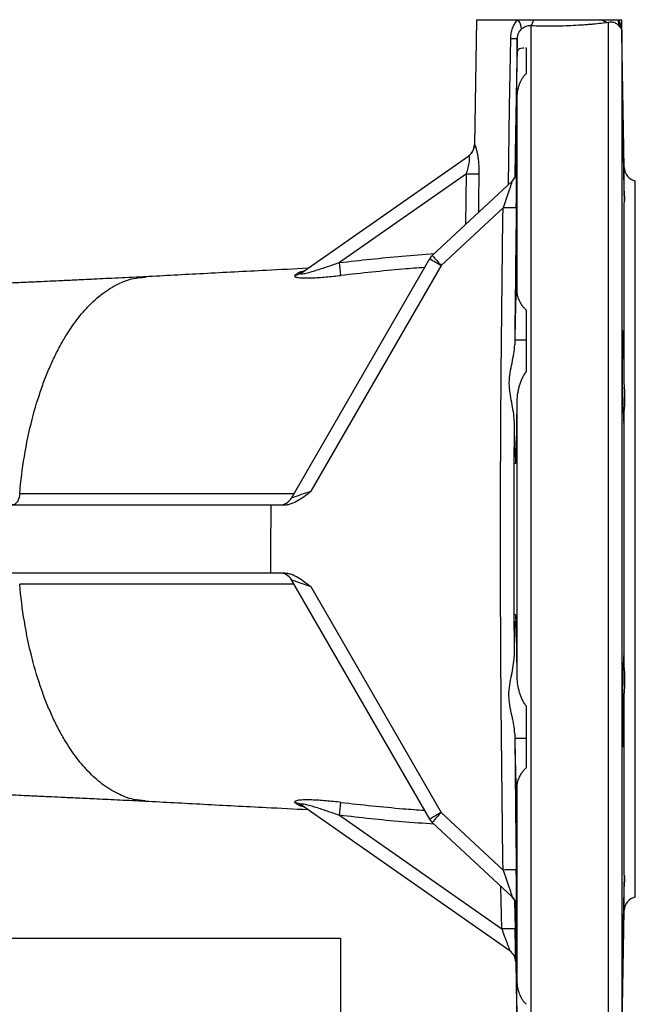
# Model space of a CAD drawing. Header units: millimetres. Extents: x 2169 to 3639, y 1062 to 4821.
# Tile 7 of 13: x 3367 to 3639, y 1353 to 1787. Entities that reach past the tile are written whole.
import ezdxf

# ---------------------------------------------------------------- set-up
doc = ezdxf.new("R2010")
doc.units = ezdxf.units.MM
doc.header["$LTSCALE"] = 2

msp = doc.modelspace()

# ---------------------------------------------------------------- linework, layer by layer
at = {"color": 7, "linetype": 'Continuous', "lineweight": 25}
for p, q in [((3568.62, 1786.98), (3567.66, 1731.77)), ((3568.62, 1786.98), (3586.8, 1786.98)), ((3586.8, 1786.98), (3593.63, 1786.98)), ((3593.63, 1786.98), (3624.03, 1786.98)), ((3624.03, 1786.98), (3631.16, 1786.98)), ((3631.16, 1786.98), (3632.62, 1786.98)), ((3632.72, 1781.09), (3632.62, 1786.98)), ((3633.76, 1721.77), (3632.72, 1781.09)), ((3586.52, 1772.58), (3586.52, 1778.72)), ((3590.62, 1774.44), (3590.16, 1774.43)), ((3590.62, 1763.23), (3590.62, 1774.44)), ((3586.52, 1666.58), (3586.52, 1752.88)), ((3491.49, 1675.37), (3565.16, 1726.96)), ((3564.12, 1719.03), (3508.21, 1679.88)), ((3549.1, 1682.99), (3584.3, 1715.82)), ((3585.5, 1718.56), (3585.48, 1717.51)), ((3585.5, 1718.56), (3585.9, 1718.56)), ((3638.62, 1399.98), (3638.62, 1715.98)), ((3580.28, 1704.01), (3553.04, 1678.61)), ((3633.76, 1706.29), (3633.79, 1706.37)), ((3633.76, 1627.49), (3633.76, 1706.29)), ((3487.01, 1575.98), (3547.99, 1681.61)), ((3553.04, 1678.61), (3495.52, 1578.98)), ((3590.62, 1631.79), (3590.62, 1658.85)), ((3585.5, 1645.8), (3590.62, 1645.8)), ((3632.98, 1644.58), (3633.4, 1644.58)), ((3586.52, 1496.96), (3586.52, 1619.01)), ((3633.76, 1502.26), (3633.76, 1613.71)), ((3585.5, 1594.37), (3586.04, 1594.37)), ((3276.33, 1572.98), (3477.89, 1572.98)), ((3477.89, 1572.98), (3483.53, 1572.98)), ((3213.32, 1542.98), (3477.74, 1542.98)), ((3477.74, 1542.98), (3483.53, 1542.98)), ((3547.99, 1434.36), (3487.01, 1539.98)), ((3495.53, 1536.98), (3553.04, 1437.37)), ((3585.5, 1521.6), (3586.04, 1521.6)), ((3633.76, 1409.68), (3633.76, 1488.48)), ((3590.62, 1457.12), (3590.62, 1484.18)), ((3585.5, 1470.17), (3590.62, 1470.17)), ((3632.98, 1471.39), (3633.4, 1471.39)), ((3586.52, 1363.09), (3586.52, 1449.39)), ((3583.32, 1376.29), (3491.49, 1440.6)), ((3553.04, 1437.37), (3580.28, 1411.97)), ((3508.21, 1436.09), (3579.7, 1386.03)), ((3584.31, 1400.14), (3549.1, 1432.98)), ((3633.79, 1409.63), (3633.76, 1409.68)), ((3585.48, 1398.45), (3585.5, 1397.41)), ((3585.5, 1397.41), (3585.9, 1397.41)), ((3632.72, 1334.88), (3633.76, 1394.2)), ((2168.62, 1381.98), (3508.62, 1381.98)), ((3508.62, 1381.98), (3508.62, 1341.98)), ((3585.88, 1371.48), (3586.52, 1334.88))]:
    msp.add_line(p, q, dxfattribs=at)
at = {"color": 8, "linetype": 'Continuous', "lineweight": 25}
for p, q in [((3626.73, 1328.98), (3626.73, 1785.75)), ((3592.52, 1784.25), (3592.52, 1328.98)), ((3632.72, 1781.09), (3632.72, 1334.88)), ((3586.52, 1778.72), (3585.47, 1717.48)), ((3633.76, 1712), (3633.76, 1721.77)), ((3563.83, 1696.73), (3564.12, 1719.03)), ((3633.76, 1394.2), (3633.76, 1403.97)), ((3585.42, 1398.54), (3585.64, 1386.05)), ((3586.09, 1396.43), (3586.12, 1395.93)), ((3585.88, 1371.48), (3585.88, 1371.48))]:
    msp.add_line(p, q, dxfattribs=at)
at = {"color": 8, "linetype": 'Continuous', "lineweight": 25, "flags": 128}
for points in [[(3582.66, 1714.29), (3583.2, 1748.4), (3583.68, 1778.72)], [(3569.66, 1719.01), (3569.49, 1707.02), (3569.43, 1701.95)], [(3488.17, 1537.98), (3484.43, 1537.98), (3461.85, 1537.99), (3439.59, 1537.99), (3421.01, 1538), (3402.76, 1538), (3384.77, 1538.01), (3367.15, 1538.02), (3367.15, 1538.02), (3367.15, 1538.02)], [(3579.7, 1386.03), (3579.37, 1404.62), (3579.37, 1404.75)]]:
    msp.add_lwpolyline(points, dxfattribs=at)
at = {"color": 7, "linetype": 'Continuous', "lineweight": 25, "flags": 128}
for points in [[(3586.13, 1703.94), (3586.01, 1703.94), (3585.67, 1703.94), (3585.12, 1703.95), (3584.4, 1703.96), (3583.52, 1703.97), (3582.51, 1703.98), (3581.42, 1703.99), (3580.28, 1704.01)], [(3586.13, 1412.05), (3586.01, 1412.05), (3585.67, 1412.04), (3585.13, 1412.03), (3584.4, 1412.02), (3583.52, 1412.01), (3582.51, 1412), (3581.42, 1411.98), (3580.28, 1411.97)]]:
    msp.add_lwpolyline(points, dxfattribs=at)
at = {"color": 7, "linetype": 'Continuous', "lineweight": 25}
for centre, radius, start, end in [((3583.09, 1783.21), 5.29, 355.6287, 45.4711), ((3588.95, 1787.29), 4.69, 319.5509, 356.2154), ((3627.16, 1790.27), 4.53, 226.3895, 264.5135), ((3635.97, 1786.38), 4.84, 172.8362, 210.7945), ((3585.08, 1832.32), 53.61, 268.506, 271.5389), ((3561.66, 1731.83), 6, 305, 359.3466), ((3561.72, 1731.85), 5.98, 305.0183, 359.1443), ((3639.76, 1721.88), 6, 181, 259.0726), ((3567.59, 1922.25), 203.24, 269.0235, 270.5846), ((3580.12, 1720.13), 6, 313.0001, 332.6513), ((3580.21, 1720.21), 6, 313.0001, 336.7188), ((3553.19, 1678.61), 6, 133, 150), ((3614.87, 1788.6), 126.17, 237.991, 240.6567), ((3613.64, 1737.11), 84.23, 219.9793, 223.9908), ((3489.7, 1680.76), 5.44, 273.1046, 304.9011), ((3222.7, 1645.2), 287.6, 5.7852, 6.9267), ((3488.52, 1679.63), 5.19, 272.3489, 304.8457), ((4020.26, 1633.51), 387.45, 177.5843, 183.1717), ((3481.82, 1578.98), 6, 270, 330), ((3481.82, 1536.98), 6, 30, 90), ((3222.7, 1470.77), 287.6, 353.0733, 354.2148), ((3488.52, 1436.34), 5.19, 55.1543, 87.6511), ((3489.7, 1435.21), 5.44, 55.0989, 86.8954), ((3607.5, 1340.15), 111.43, 119.2553, 122.2765), ((3609.73, 1382.51), 78.88, 135.9398, 140.2292), ((3553.19, 1437.36), 6, 210, 227), ((3580.12, 1395.84), 6, 25.9403, 46.9999), ((3580.21, 1395.76), 6, 26.0555, 46.9999), ((3639.76, 1394.09), 6, 100.9274, 179), ((3583, 1280.89), 105.19, 88.5617, 91.797), ((3579.88, 1371.38), 6, 0.9999, 55)]:
    msp.add_arc(centre, radius, start, end, dxfattribs=at)
at = {"color": 8, "linetype": 'Continuous', "lineweight": 25}
for centre, start, end in [((3580.12, 1720.13), 332.6515, 359.1973), ((3580.21, 1720.21), 336.7189, 359.2171), ((3580.12, 1395.84), 0.8027, 25.9401), ((3580.21, 1395.76), 0.7822, 26.0554)]:
    msp.add_arc(centre, 6, start, end, dxfattribs=at)
at = {"color": 7, "linetype": 'Continuous', "lineweight": 25}
for centre, major_axis, ratio, start_param, end_param in [((3495.67, 1578.98), (8.66, 3), 0.004948, 1.586863, 3.135878), ((3539.36, -439618.02), (9.85, 448348.39), 0.000892, 0.178922, 0.179298), ((3495.67, 1536.98), (8.66, -3), 0.005611, 3.148072, 4.697979)]:
    msp.add_ellipse(centre, major_axis=major_axis, ratio=ratio, start_param=start_param, end_param=end_param, dxfattribs=at)
for points, knots in [([(3583.68, 1778.72), (3583.69, 1779.5), (3583.77, 1780.27), (3584.04, 1781.78), (3584.24, 1782.51), (3584.76, 1783.91), (3585.09, 1784.6), (3585.86, 1785.87), (3586.3, 1786.45), (3586.8, 1786.98)], [0, 0, 0, 0, 0.25, 0.25, 0.5, 0.5, 0.75, 0.75, 1, 1, 1, 1]), ([(3626.73, 1785.75), (3624.77, 1785.49), (3622.49, 1785.22), (3619.22, 1784.92), (3618.55, 1784.86), (3617.18, 1784.75), (3616.48, 1784.69), (3614.36, 1784.54), (3612.9, 1784.45), (3609.88, 1784.3), (3608.32, 1784.23), (3605.19, 1784.14), (3603.61, 1784.12), (3601.24, 1784.1), (3600.44, 1784.1), (3598.84, 1784.11), (3598.04, 1784.12), (3595.65, 1784.15), (3594.08, 1784.2), (3592.52, 1784.25)], [0, 0, 0, 0, 0.25, 0.25, 0.3125, 0.3125, 0.375, 0.375, 0.5, 0.5, 0.625, 0.625, 0.75, 0.75, 0.8125, 0.8125, 0.875, 0.875, 1, 1, 1, 1]), ([(3631.81, 1783.9), (3631.62, 1784.14), (3631.37, 1784.42), (3630.85, 1784.86), (3630.65, 1785.01), (3630.2, 1785.29), (3629.94, 1785.42), (3629.41, 1785.65), (3629.14, 1785.74), (3628.59, 1785.86), (3628.32, 1785.9), (3627.57, 1785.93), (3627.14, 1785.87), (3626.73, 1785.75)], [0, 0, 0, 0, 0.25, 0.25, 0.375, 0.375, 0.5, 0.5, 0.625, 0.625, 0.75, 0.75, 1, 1, 1, 1]), ([(3631.16, 1786.98), (3631.68, 1786.1), (3632.06, 1785.16), (3632.44, 1783.67), (3632.54, 1783.17), (3632.64, 1782.4), (3632.67, 1782.14), (3632.71, 1781.62), (3632.72, 1781.35), (3632.72, 1781.09)], [0, 0, 0, 0, 0.5, 0.5, 0.75, 0.75, 0.875, 0.875, 1, 1, 1, 1]), ([(3588.36, 1782.81), (3588.1, 1782.58), (3587.85, 1782.33), (3587.41, 1781.75), (3587.21, 1781.42), (3586.88, 1780.72), (3586.75, 1780.34), (3586.57, 1779.54), (3586.53, 1779.13), (3586.52, 1778.72)], [0, 0, 0, 0, 0.25, 0.25, 0.5, 0.5, 0.75, 0.75, 1, 1, 1, 1]), ([(3592.52, 1784.25), (3592.16, 1784.28), (3591.79, 1784.27), (3591.03, 1784.17), (3590.65, 1784.07), (3589.93, 1783.81), (3589.58, 1783.64), (3588.92, 1783.25), (3588.63, 1783.04), (3588.36, 1782.81)], [0, 0, 0, 0, 0.25, 0.25, 0.5, 0.5, 0.75, 0.75, 1, 1, 1, 1]), ([(3631.81, 1783.9), (3632.11, 1783.5), (3632.34, 1783.06), (3632.56, 1782.35), (3632.62, 1782.11), (3632.7, 1781.61), (3632.72, 1781.35), (3632.72, 1781.09)], [0, 0, 0, 0, 0.5, 0.5, 0.75, 0.75, 1, 1, 1, 1]), ([(3586.52, 1772.58), (3586.49, 1771.74), (3586.46, 1770.63), (3586.41, 1768.57), (3586.39, 1767.82), (3586.36, 1766.18), (3586.34, 1765.31), (3586.28, 1762.55), (3586.24, 1760.5), (3586.17, 1757.12), (3586.15, 1755.95), (3586.1, 1753.55), (3586.08, 1752.32), (3586.03, 1749.79), (3586.01, 1748.5), (3585.96, 1745.85), (3585.93, 1744.48), (3585.86, 1740.4), (3585.81, 1737.64), (3585.74, 1733.46), (3585.72, 1732.05), (3585.67, 1729.26), (3585.65, 1727.89), (3585.6, 1725.17), (3585.58, 1723.82), (3585.55, 1721.83), (3585.54, 1721.17), (3585.52, 1719.85), (3585.51, 1719.2), (3585.5, 1718.56)], [0, 0, 0, 0, 0.125, 0.125, 0.1875, 0.1875, 0.25, 0.25, 0.375, 0.375, 0.4375, 0.4375, 0.5, 0.5, 0.5625, 0.5625, 0.625, 0.625, 0.75, 0.75, 0.8125, 0.8125, 0.875, 0.875, 0.9375, 0.9375, 0.96875, 0.96875, 1, 1, 1, 1]), ([(3589.46, 1774.41), (3589.3, 1774.41), (3587.86, 1774.39), (3586.89, 1773.9), (3586.62, 1772.93), (3586.52, 1772.58)], [0, 0, 0, 0, 0.077235, 0.672079, 1, 1, 1, 1]), ([(3586.52, 1752.88), (3586.53, 1753.91), (3586.64, 1754.9), (3586.92, 1756.33), (3587.03, 1756.8), (3587.28, 1757.73), (3587.43, 1758.18), (3587.93, 1759.5), (3588.32, 1760.33), (3589.04, 1761.51), (3589.31, 1761.89), (3589.9, 1762.6), (3590.23, 1762.93), (3590.62, 1763.23)], [0, 0, 0, 0, 0.25, 0.25, 0.375, 0.375, 0.5, 0.5, 0.75, 0.75, 0.875, 0.875, 1, 1, 1, 1]), ([(3586.03, 1719.31), (3586.04, 1719.78), (3586.09, 1722.27), (3586.17, 1727.21), (3586.28, 1733.92), (3586.37, 1740.58), (3586.45, 1747), (3586.5, 1750.92), (3586.52, 1752.88)], [0, 0, 0, 0, 0.0445529, 0.2389273, 0.4332982, 0.6276689, 0.8138345, 1, 1, 1, 1]), ([(3632.98, 1753.41), (3632.98, 1753.42), (3632.96, 1753.78), (3632.95, 1752.49), (3632.96, 1749.48), (3633.01, 1744.53), (3633.08, 1738.5), (3633.18, 1732.02), (3633.29, 1725.84), (3633.36, 1722.63), (3633.4, 1721.08)], [0, 0, 0, 0, 0.00446, 0.147934, 0.291395, 0.434855, 0.578324, 0.72181, 0.865314, 1, 1, 1, 1]), ([(3633.4, 1734.54), (3633.37, 1735.98), (3633.31, 1739.54), (3633.21, 1744.91), (3633.11, 1749.59), (3633.04, 1752.3), (3633.02, 1752.64), (3633.01, 1752.71)], [0, 0, 0, 0, 0.170652, 0.424039, 0.677432, 0.930806, 1, 1, 1, 1]), ([(3633.76, 1712), (3633.75, 1712.75), (3633.74, 1713.55), (3633.72, 1715.25), (3633.71, 1716.14), (3633.68, 1718.02), (3633.67, 1718.99), (3633.64, 1720.95), (3633.62, 1721.96), (3633.59, 1724.01), (3633.57, 1725.03), (3633.54, 1727.04), (3633.52, 1728.05), (3633.47, 1731.02), (3633.43, 1732.85), (3633.4, 1734.54)], [0, 0, 0, 0, 0.125, 0.125, 0.25, 0.25, 0.375, 0.375, 0.5, 0.5, 0.625, 0.625, 0.75, 0.75, 1, 1, 1, 1]), ([(3567.71, 1731.77), (3567.75, 1731.8), (3567.82, 1731.73), (3568, 1731.38), (3568.11, 1731.11), (3568.35, 1730.39), (3568.48, 1729.93), (3568.74, 1728.91), (3568.86, 1728.34), (3569.04, 1727.4), (3569.1, 1727.07), (3569.2, 1726.4), (3569.25, 1726.06), (3569.39, 1725.02), (3569.46, 1724.3), (3569.64, 1722.07), (3569.68, 1720.56), (3569.66, 1719.01)], [0, 0, 0, 0, 0.125, 0.125, 0.25, 0.25, 0.375, 0.375, 0.5, 0.5, 0.5625, 0.5625, 0.625, 0.625, 0.75, 0.75, 1, 1, 1, 1]), ([(3564.12, 1719.03), (3564.45, 1719.93), (3564.74, 1720.83), (3565.09, 1722.18), (3565.19, 1722.63), (3565.35, 1723.5), (3565.41, 1723.93), (3565.49, 1724.75), (3565.51, 1725.13), (3565.5, 1725.81), (3565.48, 1726.12), (3565.41, 1726.58), (3565.36, 1726.75), (3565.26, 1726.96), (3565.21, 1726.99), (3565.16, 1726.96)], [0, 0, 0, 0, 0.25, 0.25, 0.375, 0.375, 0.5, 0.5, 0.625, 0.625, 0.75, 0.75, 0.875, 0.875, 1, 1, 1, 1]), ([(3586.12, 1720.04), (3586.14, 1720.06), (3586.16, 1720.08), (3586.19, 1720.1), (3586.19, 1720.11), (3586.2, 1720.12), (3586.21, 1720.13)], [0, 0, 0, 0, 0.003, 0.003, 0.003, 0.004117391, 0.004117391, 0.004117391, 0.004117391]), ([(3586.13, 1703.94), (3586.15, 1705.79), (3586.17, 1707.62), (3586.2, 1710.32), (3586.21, 1711.19), (3586.22, 1712.89), (3586.23, 1713.71), (3586.24, 1714.89), (3586.24, 1715.28), (3586.24, 1716.01), (3586.24, 1716.37), (3586.24, 1717.04), (3586.25, 1717.36), (3586.25, 1717.97), (3586.25, 1718.25), (3586.24, 1718.77), (3586.24, 1719), (3586.24, 1719.4), (3586.24, 1719.58), (3586.23, 1720), (3586.22, 1720.14), (3586.21, 1720.13)], [0, 0, 0, 0, 0.25, 0.25, 0.375, 0.375, 0.5, 0.5, 0.5625, 0.5625, 0.625, 0.625, 0.6875, 0.6875, 0.75, 0.75, 0.8125, 0.8125, 0.875, 0.875, 1, 1, 1, 1]), ([(3633.4, 1721.08), (3633.43, 1719.06), (3633.47, 1717.15), (3633.54, 1713.58), (3633.57, 1712.01), (3633.62, 1710), (3633.64, 1709.4), (3633.67, 1708.35), (3633.68, 1707.9), (3633.72, 1706.77), (3633.74, 1706.36), (3633.76, 1706.29)], [0, 0, 0, 0, 0.25, 0.25, 0.5, 0.5, 0.625, 0.625, 0.75, 0.75, 1, 1, 1, 1]), ([(3584.3, 1715.82), (3584.31, 1715.83), (3584.31, 1715.79), (3584.26, 1715.62), (3584.22, 1715.48), (3584.12, 1715.16), (3584.06, 1714.97), (3583.92, 1714.56), (3583.85, 1714.34), (3583.61, 1713.63), (3583.44, 1713.12), (3583.08, 1712.06), (3582.89, 1711.51), (3582.31, 1709.84), (3581.91, 1708.68), (3581.1, 1706.35), (3580.69, 1705.18), (3580.28, 1704.01)], [0, 0, 0, 0, 0.0625, 0.0625, 0.125, 0.125, 0.1875, 0.1875, 0.25, 0.25, 0.375, 0.375, 0.5, 0.5, 0.75, 0.75, 1, 1, 1, 1]), ([(3586.09, 1719.54), (3586.09, 1719.55), (3586.09, 1719.57), (3586.09, 1719.49), (3586.06, 1719.3), (3586, 1718.87), (3585.83, 1718.17), (3585.56, 1717.65), (3585.42, 1717.39)], [0, 0, 0, 0, 0.066759, 0.213245, 0.3219, 0.442007, 0.712669, 1, 1, 1, 1]), ([(3634.03, 1707), (3634.06, 1707.22), (3634.07, 1707.5), (3634.06, 1708.15), (3634.03, 1708.52), (3633.95, 1709.36), (3633.9, 1709.83), (3633.81, 1710.85), (3633.77, 1711.41), (3633.76, 1712)], [0, 0, 0, 0, 0.25, 0.25, 0.5, 0.5, 0.75, 0.75, 1, 1, 1, 1]), ([(3580.28, 1411.97), (3579.97, 1436.31), (3579.7, 1460.64), (3579.3, 1509.31), (3579.18, 1533.65), (3579.18, 1582.33), (3579.3, 1606.66), (3579.7, 1655.34), (3579.97, 1679.67), (3580.28, 1704.01)], [0, 0, 0, 0, 0.25, 0.25, 0.5, 0.5, 0.75, 0.75, 1, 1, 1, 1]), ([(3494.3, 1677.34), (3488.15, 1677.03), (3472.47, 1676.25), (3448.33, 1674.99), (3431.02, 1674.04), (3422.51, 1673.58)], [0, 0, 0, 0, 0.246918, 0.62998, 1, 1, 1, 1]), ([(3508.21, 1679.88), (3506.57, 1679.29), (3504.93, 1678.7), (3501.66, 1677.57), (3500.02, 1677.02), (3497.56, 1676.24), (3496.74, 1675.98), (3495.13, 1675.51), (3494.32, 1675.29), (3493.15, 1675.01), (3492.77, 1674.93), (3492.05, 1674.8), (3491.71, 1674.75), (3491.31, 1674.75), (3491.21, 1674.77), (3491.07, 1674.83), (3491.04, 1674.87), (3491.06, 1674.99), (3491.12, 1675.06), (3491.27, 1675.21), (3491.37, 1675.29), (3491.49, 1675.37)], [0, 0, 0, 0, 0.25, 0.25, 0.5, 0.5, 0.625, 0.625, 0.75, 0.75, 0.8125, 0.8125, 0.875, 0.875, 0.90625, 0.90625, 0.9375, 0.9375, 0.96875, 0.96875, 1, 1, 1, 1]), ([(3492.78, 1676.29), (3492.69, 1676.22), (3492.46, 1676.06), (3492.24, 1675.97), (3492.22, 1675.96), (3492.21, 1675.95)], [0, 0, 0, 0, 0.262695, 0.669594, 1, 1, 1, 1]), ([(3423.33, 1673.62), (3419.04, 1673.42), (3411.12, 1673.05), (3400.46, 1672.55), (3391.82, 1672.14), (3384.96, 1671.81), (3379.38, 1671.55), (3373.81, 1671.29), (3367.82, 1671.02), (3362.49, 1670.78), (3358.4, 1670.61), (3355.13, 1670.48), (3349.98, 1670.29), (3342.76, 1670.05), (3336.95, 1670.02), (3333.83, 1670)], [0, 0, 0, 0, 0.145973, 0.270214, 0.372761, 0.453596, 0.514924, 0.570791, 0.648942, 0.722377, 0.747298, 0.780288, 0.822866, 0.905042, 1, 1, 1, 1]), ([(3386.94, 1646.57), (3388.5, 1649.03), (3391.76, 1654.18), (3397.33, 1660.75), (3403.59, 1666.41), (3410.33, 1670.56), (3416.71, 1673.01), (3420.79, 1673.31), (3422.52, 1673.44)], [0, 0, 0, 0, 0.153816, 0.321137, 0.499614, 0.683901, 0.866632, 1, 1, 1, 1]), ([(3488.74, 1674.45), (3488.56, 1674.32), (3488.44, 1674.19), (3488.37, 1673.94), (3488.41, 1673.83), (3488.61, 1673.67), (3488.7, 1673.62), (3488.91, 1673.52), (3489.03, 1673.48), (3489.44, 1673.36), (3489.78, 1673.3), (3490.55, 1673.2), (3490.97, 1673.16), (3491.85, 1673.1), (3492.33, 1673.08), (3493.77, 1673.06), (3494.78, 1673.07), (3496.87, 1673.14), (3497.94, 1673.2), (3500.09, 1673.34), (3501.17, 1673.42), (3504.43, 1673.7), (3506.63, 1673.93), (3508.84, 1674.19)], [0, 0, 0, 0, 0.0625, 0.0625, 0.125, 0.125, 0.15625, 0.15625, 0.1875, 0.1875, 0.25, 0.25, 0.3125, 0.3125, 0.375, 0.375, 0.5, 0.5, 0.625, 0.625, 0.75, 0.75, 1, 1, 1, 1]), ([(3586.25, 1671.03), (3586.22, 1670.93), (3586.19, 1670.7), (3586.13, 1669.97), (3586.1, 1669.48), (3586.05, 1668.53), (3586.04, 1668.18), (3586, 1667.42), (3585.99, 1667.01), (3585.94, 1665.7), (3585.91, 1664.71), (3585.86, 1663.05), (3585.84, 1662.47), (3585.81, 1661.25), (3585.79, 1660.61), (3585.74, 1658.62), (3585.71, 1657.21), (3585.64, 1654.23), (3585.61, 1652.65), (3585.55, 1649.32), (3585.53, 1647.59), (3585.5, 1645.8)], [0, 0, 0, 0, 0.125, 0.125, 0.25, 0.25, 0.3125, 0.3125, 0.375, 0.375, 0.5, 0.5, 0.5625, 0.5625, 0.625, 0.625, 0.75, 0.75, 0.875, 0.875, 1, 1, 1, 1]), ([(3586.52, 1666.58), (3586.49, 1667.62), (3586.44, 1669.57), (3586.36, 1670.92), (3586.31, 1670.95), (3586.28, 1670.96)], [0, 0, 0, 0, 0.400172, 0.747371, 1, 1, 1, 1]), ([(3590.62, 1658.85), (3590.23, 1659.16), (3589.9, 1659.5), (3589.31, 1660.19), (3589.04, 1660.54), (3588.32, 1661.59), (3587.93, 1662.28), (3587.27, 1663.6), (3587.01, 1664.25), (3586.64, 1665.47), (3586.53, 1666.04), (3586.52, 1666.58)], [0, 0, 0, 0, 0.125, 0.125, 0.25, 0.25, 0.5, 0.5, 0.75, 0.75, 1, 1, 1, 1]), ([(3376.74, 1624.31), (3377.1, 1625.35), (3377.48, 1626.38), (3378.23, 1628.4), (3378.62, 1629.39), (3379.81, 1632.34), (3380.63, 1634.25), (3382.33, 1637.96), (3383.21, 1639.76), (3384.57, 1642.38), (3385.03, 1643.23), (3385.98, 1644.92), (3386.45, 1645.75), (3386.94, 1646.57)], [0, 0, 0, 0, 0.125, 0.125, 0.25, 0.25, 0.5, 0.5, 0.75, 0.75, 0.875, 0.875, 1, 1, 1, 1]), ([(3585.2, 1610.06), (3585.19, 1611.35), (3585.05, 1612.66), (3584.64, 1615.36), (3584.38, 1616.75), (3583.84, 1619.58), (3583.56, 1621), (3583.27, 1623.18), (3583.18, 1623.91), (3583.08, 1625.39), (3583.05, 1626.14), (3583.07, 1628.39), (3583.22, 1629.85), (3583.67, 1632.74), (3583.96, 1634.16), (3584.54, 1636.98), (3584.83, 1638.36), (3585.27, 1641.05), (3585.44, 1642.36), (3585.46, 1643.66)], [0, 0, 0, 0, 0.125, 0.125, 0.25, 0.25, 0.375, 0.375, 0.4375, 0.4375, 0.5, 0.5, 0.625, 0.625, 0.75, 0.75, 0.875, 0.875, 1, 1, 1, 1]), ([(3633.76, 1627.49), (3633.75, 1628.51), (3633.74, 1629.52), (3633.72, 1631.51), (3633.71, 1632.49), (3633.68, 1634.4), (3633.67, 1635.31), (3633.64, 1637.04), (3633.62, 1637.87), (3633.59, 1639.42), (3633.57, 1640.13), (3633.54, 1641.42), (3633.52, 1642), (3633.47, 1643.52), (3633.43, 1644.21), (3633.4, 1644.58)], [0, 0, 0, 0, 0.125, 0.125, 0.25, 0.25, 0.375, 0.375, 0.5, 0.5, 0.625, 0.625, 0.75, 0.75, 1, 1, 1, 1]), ([(3586.52, 1619.01), (3586.53, 1620.11), (3586.64, 1621.22), (3586.92, 1622.88), (3587.03, 1623.43), (3587.28, 1624.53), (3587.43, 1625.09), (3587.93, 1626.73), (3588.32, 1627.81), (3589.04, 1629.38), (3589.31, 1629.9), (3589.9, 1630.89), (3590.23, 1631.36), (3590.62, 1631.79)], [0, 0, 0, 0, 0.25, 0.25, 0.375, 0.375, 0.5, 0.5, 0.75, 0.75, 0.875, 0.875, 1, 1, 1, 1]), ([(3367.15, 1577.95), (3367.64, 1583.5), (3369.11, 1595.14), (3372.51, 1611.09), (3375.3, 1620.2), (3376.74, 1624.31)], [0.02582426, 0.02582426, 0.02582426, 0.02582426, 0.04712573, 0.0706886, 0.09425147, 0.09425147, 0.09425147, 0.09425147]), ([(3633.76, 1613.71), (3633.77, 1614.59), (3633.86, 1615.56), (3634.01, 1617.66), (3634.07, 1618.8), (3634.07, 1621.16), (3634.01, 1622.38), (3633.86, 1624.91), (3633.77, 1626.19), (3633.76, 1627.49)], [0, 0, 0, 0, 0.25, 0.25, 0.5, 0.5, 0.75, 0.75, 1, 1, 1, 1]), ([(3585.76, 1591.12), (3585.79, 1591.2), (3585.87, 1591.35), (3585.98, 1593), (3586.1, 1595.66), (3586.21, 1599.37), (3586.31, 1603.96), (3586.4, 1609.33), (3586.47, 1614.45), (3586.51, 1617.79), (3586.52, 1619.01)], [0, 0, 0, 0, 0.122911, 0.256342, 0.389773, 0.523206, 0.65664, 0.790063, 0.923486, 1, 1, 1, 1]), ([(3633.4, 1612.08), (3633.43, 1611.04), (3633.49, 1609.18), (3633.56, 1609.08), (3633.58, 1609.03)], [0, 0, 0, 0, 0.556061, 1, 1, 1, 1]), ([(3633.6, 1608.91), (3633.62, 1608.98), (3633.64, 1609.14), (3633.67, 1609.62), (3633.68, 1609.95), (3633.72, 1611.18), (3633.74, 1612.3), (3633.76, 1613.71)], [0, 0, 0, 0, 0.25, 0.25, 0.5, 0.5, 1, 1, 1, 1]), ([(3585.2, 1610.06), (3585.09, 1592.72), (3585.03, 1575.39), (3585.03, 1540.73), (3585.09, 1523.4), (3585.2, 1506.07)], [0, 0, 0, 0, 0.5, 0.5, 1, 1, 1, 1]), ([(3585.2, 1610.06), (3585.2, 1609.04), (3585.21, 1608.06), (3585.22, 1606.16), (3585.23, 1605.25), (3585.25, 1602.63), (3585.27, 1601.08), (3585.31, 1599.07), (3585.33, 1598.44), (3585.36, 1597.3), (3585.37, 1596.79), (3585.42, 1595.44), (3585.46, 1594.78), (3585.5, 1594.37)], [0, 0, 0, 0, 0.125, 0.125, 0.25, 0.25, 0.5, 0.5, 0.625, 0.625, 0.75, 0.75, 1, 1, 1, 1]), ([(3367.15, 1577.95), (3367.09, 1577.26), (3366.96, 1576.59), (3366.59, 1575.38), (3366.35, 1574.84), (3365.78, 1573.94), (3365.46, 1573.59), (3364.76, 1573.11), (3364.39, 1572.98), (3364.02, 1572.98)], [0, 0, 0, 0, 0.25, 0.25, 0.5, 0.5, 0.75, 0.75, 1, 1, 1, 1]), ([(3483.53, 1572.98), (3484.11, 1572.98), (3484.67, 1573.04), (3485.79, 1573.25), (3486.34, 1573.4), (3487.97, 1573.95), (3488.98, 1574.45), (3490.94, 1575.6), (3491.88, 1576.24), (3493.72, 1577.58), (3494.62, 1578.28), (3495.52, 1578.98)], [0, 0, 0, 0, 0.125, 0.125, 0.25, 0.25, 0.5, 0.5, 0.75, 0.75, 1, 1, 1, 1]), ([(3483.53, 1542.98), (3484.11, 1542.98), (3484.67, 1542.93), (3485.79, 1542.72), (3486.35, 1542.57), (3487.97, 1542.02), (3488.98, 1541.51), (3490.94, 1540.37), (3491.89, 1539.72), (3493.73, 1538.38), (3494.63, 1537.68), (3495.53, 1536.98)], [0, 0, 0, 0, 0.125, 0.125, 0.25, 0.25, 0.5, 0.5, 0.75, 0.75, 1, 1, 1, 1]), ([(3376.74, 1491.66), (3375.3, 1495.77), (3372.51, 1504.88), (3369.11, 1520.83), (3367.64, 1532.47), (3367.15, 1538.02)], [0.90574853, 0.90574853, 0.90574853, 0.90574853, 0.9293114, 0.95287427, 0.97417574, 0.97417574, 0.97417574, 0.97417574]), ([(3586.52, 1496.96), (3586.5, 1498.86), (3586.46, 1502.65), (3586.38, 1508.06), (3586.29, 1513.09), (3586.19, 1517.5), (3586.07, 1520.98), (3585.96, 1523.42), (3585.85, 1524.74), (3585.79, 1524.76), (3585.76, 1524.77)], [0, 0, 0, 0, 0.119684, 0.239368, 0.372769, 0.506171, 0.639589, 0.773006, 0.906436, 1, 1, 1, 1]), ([(3585.5, 1521.6), (3585.46, 1521.19), (3585.42, 1520.53), (3585.38, 1519.2), (3585.36, 1518.7), (3585.33, 1517.57), (3585.31, 1516.95), (3585.28, 1514.95), (3585.25, 1513.42), (3585.23, 1510.84), (3585.22, 1509.93), (3585.21, 1508.05), (3585.2, 1507.08), (3585.2, 1506.07)], [0, 0, 0, 0, 0.25, 0.25, 0.375, 0.375, 0.5, 0.5, 0.75, 0.75, 0.875, 0.875, 1, 1, 1, 1]), ([(3633.58, 1506.92), (3633.56, 1506.89), (3633.49, 1506.82), (3633.43, 1504.96), (3633.4, 1503.89)], [0, 0, 0, 0, 0.426219, 1, 1, 1, 1]), ([(3633.76, 1502.26), (3633.74, 1503.65), (3633.72, 1504.75), (3633.67, 1506.39), (3633.64, 1506.88), (3633.61, 1507.05)], [0, 0, 0, 0, 0.5, 0.5, 1, 1, 1, 1]), ([(3585.46, 1472.06), (3585.44, 1473.36), (3585.27, 1474.7), (3584.91, 1476.74), (3584.78, 1477.43), (3584.49, 1478.83), (3584.34, 1479.54), (3583.87, 1481.68), (3583.55, 1483.12), (3583.19, 1485.33), (3583.09, 1486.07), (3582.95, 1487.58), (3582.91, 1488.34), (3582.89, 1490.61), (3583.03, 1492.09), (3583.46, 1495.02), (3583.76, 1496.46), (3584.33, 1499.32), (3584.62, 1500.71), (3585.04, 1503.43), (3585.19, 1504.76), (3585.2, 1506.07)], [0, 0, 0, 0, 0.125, 0.125, 0.1875, 0.1875, 0.25, 0.25, 0.375, 0.375, 0.4375, 0.4375, 0.5, 0.5, 0.625, 0.625, 0.75, 0.75, 0.875, 0.875, 1, 1, 1, 1]), ([(3633.4, 1503.89), (3633.37, 1503.79), (3633.31, 1503.53), (3633.21, 1501.18), (3633.11, 1496.84), (3633.02, 1491.11), (3632.97, 1484.69), (3632.95, 1478.29), (3632.96, 1472.62), (3633.01, 1468.42), (3633.07, 1466.08), (3633.13, 1466.13), (3633.15, 1466.14)], [0, 0, 0, 0, 0.072438, 0.179995, 0.287554, 0.395105, 0.502644, 0.610168, 0.717684, 0.825199, 0.93272, 1, 1, 1, 1]), ([(3633.76, 1488.48), (3633.77, 1489.77), (3633.86, 1491.05), (3633.97, 1492.94), (3634.01, 1493.57), (3634.05, 1494.8), (3634.07, 1495.41), (3634.07, 1496.59), (3634.05, 1497.16), (3634.01, 1498.28), (3633.97, 1498.83), (3633.86, 1500.42), (3633.77, 1501.39), (3633.76, 1502.26)], [0, 0, 0, 0, 0.25, 0.25, 0.375, 0.375, 0.5, 0.5, 0.625, 0.625, 0.75, 0.75, 1, 1, 1, 1]), ([(3590.62, 1484.18), (3590.23, 1484.61), (3589.9, 1485.08), (3589.31, 1486.07), (3589.04, 1486.59), (3588.32, 1488.16), (3587.93, 1489.24), (3587.27, 1491.41), (3587.01, 1492.52), (3586.64, 1494.75), (3586.53, 1495.86), (3586.52, 1496.96)], [0, 0, 0, 0, 0.125, 0.125, 0.25, 0.25, 0.5, 0.5, 0.75, 0.75, 1, 1, 1, 1]), ([(3386.94, 1469.4), (3386.45, 1470.22), (3385.98, 1471.05), (3385.03, 1472.73), (3384.57, 1473.59), (3383.21, 1476.21), (3382.33, 1478.01), (3380.63, 1481.72), (3379.81, 1483.63), (3378.62, 1486.58), (3378.23, 1487.57), (3377.48, 1489.59), (3377.1, 1490.62), (3376.74, 1491.66)], [0, 0, 0, 0, 0.125, 0.125, 0.25, 0.25, 0.5, 0.5, 0.75, 0.75, 0.875, 0.875, 1, 1, 1, 1]), ([(3633.4, 1471.39), (3633.43, 1471.76), (3633.47, 1472.45), (3633.54, 1474.49), (3633.57, 1475.77), (3633.62, 1478.11), (3633.64, 1478.93), (3633.67, 1480.66), (3633.68, 1481.58), (3633.72, 1484.45), (3633.74, 1486.43), (3633.76, 1488.48)], [0, 0, 0, 0, 0.25, 0.25, 0.5, 0.5, 0.625, 0.625, 0.75, 0.75, 1, 1, 1, 1]), ([(3422.52, 1442.53), (3420.79, 1442.66), (3416.71, 1442.96), (3410.33, 1445.41), (3403.59, 1449.55), (3397.33, 1455.22), (3391.76, 1461.79), (3388.5, 1466.94), (3386.94, 1469.4)], [0, 0, 0, 0, 0.133368, 0.316099, 0.500386, 0.678863, 0.846184, 1, 1, 1, 1]), ([(3585.5, 1470.17), (3585.53, 1468.33), (3585.56, 1466.56), (3585.62, 1463.17), (3585.65, 1461.56), (3585.7, 1459.24), (3585.71, 1458.49), (3585.75, 1457.04), (3585.76, 1456.34), (3585.82, 1454.33), (3585.85, 1453.11), (3585.9, 1451.43), (3585.92, 1450.9), (3585.95, 1449.9), (3585.97, 1449.43), (3586.02, 1448.13), (3586.05, 1447.4), (3586.1, 1446.5), (3586.12, 1446.24), (3586.15, 1445.78), (3586.17, 1445.58), (3586.22, 1445.1), (3586.25, 1444.93), (3586.27, 1444.9)], [0, 0, 0, 0, 0.125, 0.125, 0.25, 0.25, 0.3125, 0.3125, 0.375, 0.375, 0.5, 0.5, 0.5625, 0.5625, 0.625, 0.625, 0.75, 0.75, 0.8125, 0.8125, 0.875, 0.875, 1, 1, 1, 1]), ([(3586.52, 1449.39), (3586.53, 1449.93), (3586.64, 1450.5), (3586.92, 1451.41), (3587.03, 1451.72), (3587.28, 1452.36), (3587.43, 1452.69), (3587.93, 1453.69), (3588.32, 1454.38), (3589.04, 1455.43), (3589.31, 1455.78), (3589.9, 1456.47), (3590.23, 1456.81), (3590.62, 1457.12)], [0, 0, 0, 0, 0.25, 0.25, 0.375, 0.375, 0.5, 0.5, 0.75, 0.75, 0.875, 0.875, 1, 1, 1, 1]), ([(3586.28, 1444.94), (3586.31, 1445.02), (3586.37, 1445.17), (3586.45, 1446.69), (3586.5, 1448.48), (3586.52, 1449.39)], [0, 0, 0, 0, 0.325222, 0.658188, 1, 1, 1, 1]), ([(3333.88, 1445.97), (3336.06, 1445.97), (3340.22, 1445.95), (3345.8, 1445.81), (3350.45, 1445.66), (3354.93, 1445.5), (3359.94, 1445.3), (3365.23, 1445.07), (3369.66, 1444.87), (3373.04, 1444.72), (3376.17, 1444.57), (3380.32, 1444.38), (3385.93, 1444.11), (3393.02, 1443.78), (3401.59, 1443.37), (3411.61, 1442.89), (3418.88, 1442.56), (3422.67, 1442.38)], [0, 0, 0, 0, 0.066695, 0.127224, 0.170885, 0.208735, 0.266745, 0.331978, 0.385645, 0.415421, 0.447402, 0.496995, 0.564217, 0.648948, 0.751066, 0.870591, 1, 1, 1, 1]), ([(3422.51, 1442.39), (3431.02, 1441.93), (3448.33, 1440.98), (3472.47, 1439.72), (3488.15, 1438.94), (3494.3, 1438.63)], [0, 0, 0, 0, 0.3700199, 0.7530818, 1, 1, 1, 1]), ([(3508.84, 1441.78), (3506.63, 1442.04), (3504.43, 1442.27), (3501.16, 1442.55), (3500.08, 1442.63), (3497.93, 1442.77), (3496.86, 1442.83), (3494.77, 1442.9), (3493.76, 1442.91), (3492.32, 1442.89), (3491.85, 1442.87), (3490.96, 1442.81), (3490.55, 1442.77), (3489.79, 1442.67), (3489.44, 1442.61), (3488.89, 1442.45), (3488.67, 1442.35), (3488.48, 1442.19), (3488.43, 1442.14), (3488.39, 1442.02), (3488.39, 1441.96), (3488.44, 1441.78), (3488.56, 1441.65), (3488.74, 1441.52)], [0, 0, 0, 0, 0.25, 0.25, 0.375, 0.375, 0.5, 0.5, 0.625, 0.625, 0.6875, 0.6875, 0.75, 0.75, 0.8125, 0.8125, 0.875, 0.875, 0.90625, 0.90625, 0.9375, 0.9375, 1, 1, 1, 1]), ([(3491.49, 1440.6), (3491.37, 1440.68), (3491.27, 1440.76), (3491.12, 1440.91), (3491.06, 1440.98), (3491.04, 1441.1), (3491.07, 1441.14), (3491.21, 1441.2), (3491.32, 1441.22), (3491.71, 1441.22), (3492.06, 1441.17), (3492.78, 1441.04), (3493.16, 1440.96), (3493.93, 1440.77), (3494.33, 1440.67), (3495.13, 1440.45), (3495.53, 1440.34), (3496.74, 1439.98), (3497.56, 1439.73), (3500.02, 1438.95), (3501.66, 1438.4), (3504.93, 1437.27), (3506.57, 1436.68), (3508.21, 1436.09)], [0, 0, 0, 0, 0.03125, 0.03125, 0.0625, 0.0625, 0.09375, 0.09375, 0.125, 0.125, 0.1875, 0.1875, 0.25, 0.25, 0.3125, 0.3125, 0.375, 0.375, 0.5, 0.5, 0.75, 0.75, 1, 1, 1, 1]), ([(3492.23, 1440.01), (3492.23, 1440.01), (3492.21, 1440.02), (3492.42, 1439.93), (3492.69, 1439.75), (3492.82, 1439.66)], [0, 0, 0, 0, 0.194959, 0.613055, 1, 1, 1, 1]), ([(3580.28, 1411.97), (3580.69, 1410.79), (3581.11, 1409.62), (3581.92, 1407.3), (3582.32, 1406.14), (3582.89, 1404.47), (3583.08, 1403.91), (3583.44, 1402.85), (3583.62, 1402.34), (3583.93, 1401.4), (3584.07, 1400.96), (3584.22, 1400.48), (3584.26, 1400.35), (3584.31, 1400.18), (3584.32, 1400.13), (3584.31, 1400.14)], [0, 0, 0, 0, 0.25, 0.25, 0.5, 0.5, 0.625, 0.625, 0.75, 0.75, 0.875, 0.875, 0.9375, 0.9375, 1, 1, 1, 1]), ([(3586.21, 1395.84), (3586.22, 1395.83), (3586.23, 1395.97), (3586.24, 1396.39), (3586.24, 1396.57), (3586.25, 1396.97), (3586.25, 1397.2), (3586.25, 1397.72), (3586.25, 1398), (3586.25, 1398.61), (3586.25, 1398.93), (3586.25, 1399.61), (3586.24, 1399.96), (3586.24, 1400.7), (3586.24, 1401.09), (3586.23, 1402.27), (3586.23, 1403.09), (3586.21, 1404.79), (3586.2, 1405.67), (3586.18, 1408.37), (3586.16, 1410.19), (3586.13, 1412.05)], [0, 0, 0, 0, 0.125, 0.125, 0.1875, 0.1875, 0.25, 0.25, 0.3125, 0.3125, 0.375, 0.375, 0.4375, 0.4375, 0.5, 0.5, 0.625, 0.625, 0.75, 0.75, 1, 1, 1, 1]), ([(3633.76, 1409.68), (3633.75, 1409.64), (3633.74, 1409.52), (3633.72, 1409.11), (3633.71, 1408.82), (3633.68, 1408.07), (3633.67, 1407.62), (3633.64, 1406.57), (3633.62, 1405.97), (3633.59, 1404.63), (3633.57, 1403.9), (3633.54, 1402.33), (3633.52, 1401.49), (3633.47, 1398.82), (3633.43, 1396.91), (3633.4, 1394.89)], [0, 0, 0, 0, 0.125, 0.125, 0.25, 0.25, 0.375, 0.375, 0.5, 0.5, 0.625, 0.625, 0.75, 0.75, 1, 1, 1, 1]), ([(3633.76, 1403.97), (3633.77, 1404.69), (3633.82, 1405.34), (3633.94, 1406.53), (3634, 1407.06), (3634.07, 1408), (3634.07, 1408.39), (3634.03, 1409.02), (3633.98, 1409.26), (3633.92, 1409.43)], [0, 0, 0, 0, 0.25, 0.25, 0.5, 0.5, 0.75, 0.75, 1, 1, 1, 1]), ([(3633.4, 1381.43), (3633.43, 1383.12), (3633.47, 1384.95), (3633.54, 1388.92), (3633.57, 1390.94), (3633.62, 1394.01), (3633.64, 1395.02), (3633.67, 1396.99), (3633.68, 1397.95), (3633.72, 1400.77), (3633.74, 1402.47), (3633.76, 1403.97)], [0, 0, 0, 0, 0.25, 0.25, 0.5, 0.5, 0.625, 0.625, 0.75, 0.75, 1, 1, 1, 1]), ([(3585.51, 1398.46), (3585.62, 1398.22), (3585.84, 1397.75), (3585.99, 1397.13), (3586.06, 1396.72), (3586.08, 1396.53), (3586.09, 1396.43), (3586.09, 1396.39), (3586.09, 1396.41), (3586.09, 1396.41)], [0, 0, 0, 0, 0.271667, 0.519405, 0.650772, 0.743841, 0.839212, 0.976749, 1, 1, 1, 1]), ([(3585.5, 1397.41), (3585.54, 1394.86), (3585.58, 1392.21), (3585.64, 1388.77), (3585.65, 1388.08), (3585.67, 1386.7), (3585.68, 1386), (3585.72, 1383.92), (3585.74, 1382.54), (3585.79, 1379.76), (3585.81, 1378.37), (3585.86, 1375.59), (3585.89, 1374.2), (3585.96, 1370.12), (3586.01, 1367.49), (3586.08, 1363.68), (3586.1, 1362.42), (3586.15, 1360.01), (3586.17, 1358.85), (3586.21, 1356.62), (3586.24, 1355.55), (3586.27, 1354.01), (3586.28, 1353.51), (3586.3, 1352.53), (3586.31, 1352.05), (3586.36, 1349.72), (3586.39, 1348.11), (3586.44, 1346.05), (3586.46, 1345.42), (3586.49, 1344.3), (3586.51, 1343.81), (3586.52, 1343.39)], [0, 0, 0, 0, 0.125, 0.125, 0.15625, 0.15625, 0.1875, 0.1875, 0.25, 0.25, 0.3125, 0.3125, 0.375, 0.375, 0.5, 0.5, 0.5625, 0.5625, 0.625, 0.625, 0.6875, 0.6875, 0.71875, 0.71875, 0.75, 0.75, 0.875, 0.875, 0.9375, 0.9375, 1, 1, 1, 1]), ([(3586.52, 1363.09), (3586.49, 1365.43), (3586.44, 1369.81), (3586.35, 1376.78), (3586.26, 1383.55), (3586.15, 1390.21), (3586.07, 1394.81), (3586.03, 1396.96), (3586.03, 1397.12)], [0, 0, 0, 0, 0.217779, 0.409459, 0.601139, 0.792841, 0.984543, 1, 1, 1, 1]), ([(3586.21, 1395.84), (3586.19, 1395.86), (3586.17, 1395.88), (3586.15, 1395.9), (3586.14, 1395.91), (3586.13, 1395.92), (3586.12, 1395.93)], [0, 0, 0, 0, 0.003, 0.003, 0.003, 0.004254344, 0.004254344, 0.004254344, 0.004254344]), ([(3633.4, 1394.89), (3633.37, 1393.78), (3633.34, 1392.55), (3633.3, 1390.56), (3633.29, 1389.86), (3633.26, 1388.43), (3633.25, 1387.71), (3633.22, 1386.23), (3633.21, 1385.48), (3633.18, 1383.95), (3633.17, 1383.17), (3633.13, 1380.84), (3633.11, 1379.3), (3633.08, 1377.01), (3633.07, 1376.25), (3633.05, 1374.78), (3633.04, 1374.07), (3633.02, 1372.67), (3633.02, 1371.99), (3633, 1370.67), (3633, 1370.04), (3632.98, 1368.85), (3632.98, 1368.29), (3632.97, 1367.22), (3632.97, 1366.72), (3632.96, 1365.33), (3632.95, 1364.57), (3632.95, 1363.67), (3632.95, 1363.42), (3632.96, 1363), (3632.96, 1362.84), (3632.97, 1362.62), (3632.97, 1362.55), (3632.98, 1362.51), (3632.98, 1362.54), (3633, 1362.76), (3633.02, 1363.1), (3633.05, 1364.15), (3633.07, 1364.84), (3633.1, 1366.13), (3633.11, 1366.6), (3633.13, 1367.61), (3633.15, 1368.15), (3633.17, 1369.29), (3633.18, 1369.9), (3633.21, 1371.16), (3633.22, 1371.83), (3633.26, 1373.88), (3633.29, 1375.32), (3633.33, 1377.58), (3633.34, 1378.35), (3633.37, 1379.89), (3633.38, 1380.66), (3633.4, 1381.43)], [0, 0, 0, 0, 0.0625, 0.0625, 0.09375, 0.09375, 0.125, 0.125, 0.15625, 0.15625, 0.1875, 0.1875, 0.25, 0.25, 0.28125, 0.28125, 0.3125, 0.3125, 0.34375, 0.34375, 0.375, 0.375, 0.40625, 0.40625, 0.4375, 0.4375, 0.5, 0.5, 0.53125, 0.53125, 0.5625, 0.5625, 0.59375, 0.59375, 0.625, 0.625, 0.6875, 0.6875, 0.75, 0.75, 0.78125, 0.78125, 0.8125, 0.8125, 0.84375, 0.84375, 0.875, 0.875, 0.9375, 0.9375, 0.96875, 0.96875, 1, 1, 1, 1]), ([(3579.7, 1386.03), (3580.08, 1385.01), (3580.46, 1384), (3581.01, 1382.5), (3581.2, 1382), (3581.56, 1381.02), (3581.74, 1380.54), (3582.09, 1379.61), (3582.26, 1379.16), (3582.58, 1378.3), (3582.72, 1377.9), (3582.92, 1377.37), (3582.99, 1377.2), (3583.1, 1376.9), (3583.15, 1376.76), (3583.27, 1376.42), (3583.32, 1376.29), (3583.32, 1376.29)], [0, 0, 0, 0, 0.25, 0.25, 0.375, 0.375, 0.5, 0.5, 0.625, 0.625, 0.75, 0.75, 0.8125, 0.8125, 0.875, 0.875, 1, 1, 1, 1]), ([(3585.88, 1371.48), (3585.88, 1371.48), (3585.88, 1371.61), (3585.87, 1372.07), (3585.87, 1372.4), (3585.86, 1373.04), (3585.85, 1373.28), (3585.84, 1373.8), (3585.84, 1374.07), (3585.83, 1374.65), (3585.82, 1374.96), (3585.81, 1375.61), (3585.81, 1375.95), (3585.79, 1377), (3585.78, 1377.74), (3585.75, 1379.29), (3585.74, 1380.11), (3585.7, 1382.59), (3585.67, 1384.3), (3585.64, 1386.05)], [0, 0, 0, 0, 0.125, 0.125, 0.25, 0.25, 0.3125, 0.3125, 0.375, 0.375, 0.4375, 0.4375, 0.5, 0.5, 0.625, 0.625, 0.75, 0.75, 1, 1, 1, 1]), ([(3590.62, 1352.74), (3590.23, 1353.04), (3589.9, 1353.37), (3589.31, 1354.08), (3589.04, 1354.46), (3588.32, 1355.64), (3587.93, 1356.47), (3587.27, 1358.22), (3587.01, 1359.14), (3586.64, 1361.07), (3586.53, 1362.06), (3586.52, 1363.09)], [0, 0, 0, 0, 0.125, 0.125, 0.25, 0.25, 0.5, 0.5, 0.75, 0.75, 1, 1, 1, 1])]:
    msp.add_open_spline(points, degree=3, knots=knots, dxfattribs=at)
at = {"color": 8, "linetype": 'Continuous', "lineweight": 25}
for points, knots in [([(3586.12, 1720.04), (3586.11, 1720.02), (3586.1, 1719.99), (3586.09, 1719.54), (3586.08, 1719.4)], [0, 0, 0, 0, 0.702563, 1, 1, 1, 1]), ([(3508.21, 1679.88), (3517.36, 1680.9), (3531.29, 1682.44), (3545.25, 1683.5), (3550.03, 1683.87)], [0, 0, 0, 0, 0.657699, 1, 1, 1, 1]), ([(3545.74, 1677.7), (3542.55, 1677.45), (3530.23, 1676.52), (3517.94, 1675.18), (3508.84, 1674.19)], [0, 0, 0, 0, 0.258735, 1, 1, 1, 1]), ([(3489.99, 1675.33), (3490.06, 1675.37), (3490.42, 1675.59), (3491.19, 1675.9), (3492.26, 1676.09), (3492.56, 1676.14)], [0, 0, 0, 0, 0.137452, 0.757233, 1, 1, 1, 1]), ([(3367.15, 1577.95), (3367.15, 1577.95), (3370.55, 1577.95), (3380.79, 1577.96), (3398.22, 1577.96), (3418.56, 1577.97), (3438.21, 1577.98), (3457.11, 1577.98), (3473.77, 1577.99), (3484.23, 1577.99), (3488.17, 1577.99)], [0, 0, 0, 0, 0.000001, 0.089626, 0.268906, 0.448526, 0.60108, 0.753633, 0.907023, 1, 1, 1, 1]), ([(3508.84, 1441.78), (3517.94, 1440.77), (3530.22, 1439.41), (3542.53, 1438.54), (3545.71, 1438.32)], [0, 0, 0, 0, 0.741856, 1, 1, 1, 1]), ([(3492.6, 1439.8), (3492.43, 1439.83), (3491.48, 1440), (3490.6, 1440.3), (3490.13, 1440.56), (3489.99, 1440.64)], [0, 0, 0, 0, 0.128166, 0.738423, 1, 1, 1, 1]), ([(3549.96, 1432.18), (3545.2, 1432.51), (3531.26, 1433.49), (3517.36, 1435.06), (3508.21, 1436.09)], [0, 0, 0, 0, 0.340981, 1, 1, 1, 1])]:
    msp.add_open_spline(points, degree=3, knots=knots, dxfattribs=at)
at = {"color": 7, "linetype": 'Continuous', "lineweight": 25}
for points in [[(3586.13, 1703.94), (3585.87, 1683.84), (3585.64, 1663.75), (3585.46, 1643.66)], [(3488.74, 1674.45), (3489.2, 1674.77), (3489.62, 1675.06), (3489.99, 1675.33)], [(3585.5, 1645.8), (3585.48, 1645.1), (3585.47, 1644.38), (3585.46, 1643.66)], [(3585.46, 1472.06), (3585.65, 1452.05), (3585.88, 1432.05), (3586.13, 1412.05)], [(3585.46, 1472.06), (3585.47, 1471.42), (3585.49, 1470.79), (3585.5, 1470.17)], [(3489.99, 1440.64), (3489.62, 1440.91), (3489.2, 1441.2), (3488.74, 1441.52)]]:
    msp.add_open_spline(points, degree=3, dxfattribs=at)

doc.saveas('drawing.dxf')
